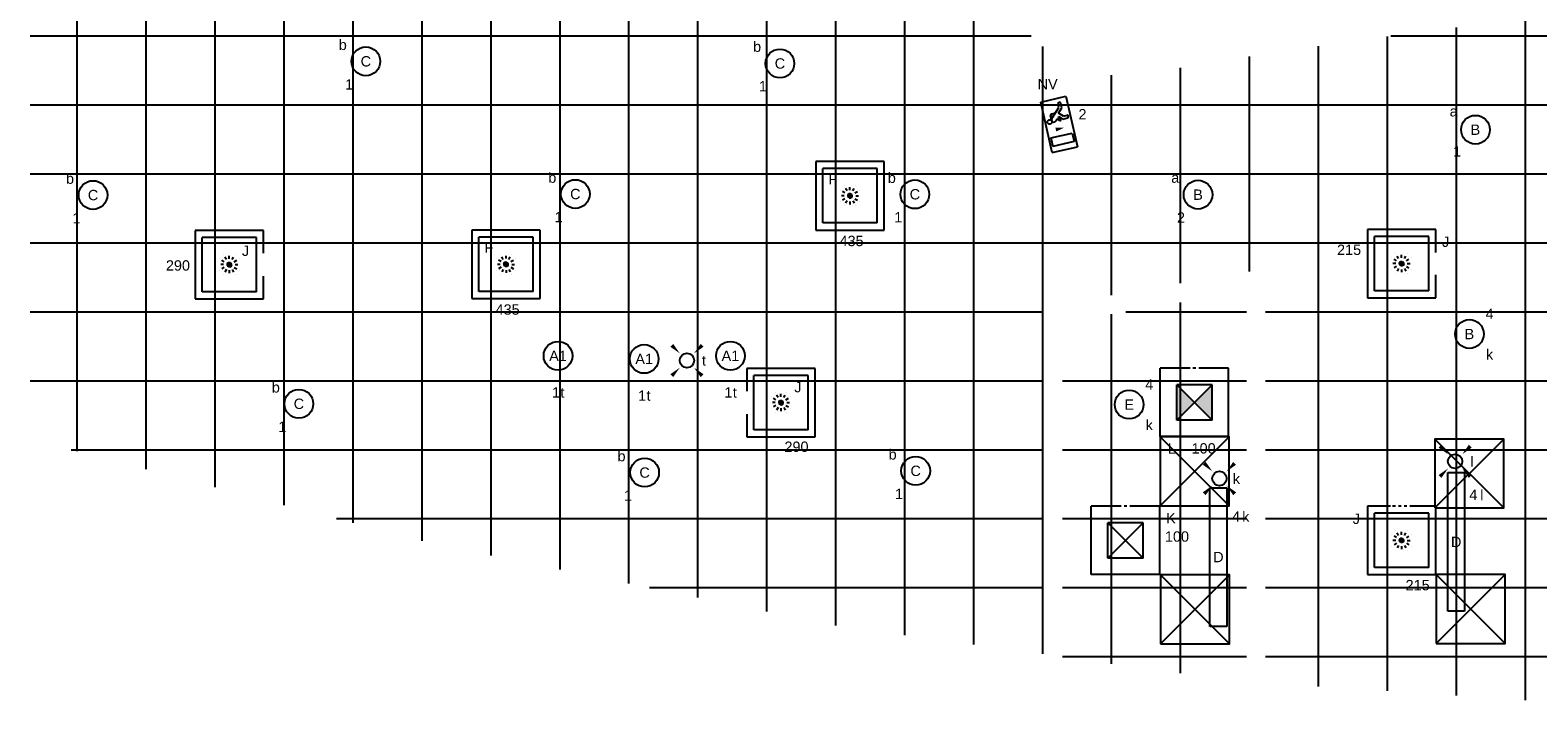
# Model space of a CAD drawing. Extents: x -238422 to 258194, y -34825 to 126331.
# Tile 223 of 239: x 6815 to 19934, y 111980 to 117895. Entities that reach past the tile are written whole.
import ezdxf
from ezdxf.enums import TextEntityAlignment as Align

# ---------------------------------------------------------------- set-up
doc = ezdxf.new("R2010")
doc.units = 0
doc.header["$LTSCALE"] = 50
doc.linetypes.add('CENTER2', pattern=[28.575000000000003, 19.05, -3.175, 3.175, -3.175])
doc.linetypes.add('STREEPJES', pattern=[0.1, 0.05, -0.05])
doc.layers.get('0').update_dxf_attribs({"linetype": 'CONTINUOUS'})
for name, color, linetype in [('45 Plafond 2D arcering', 7, 'CONTINUOUS'), ('EL6311--', 3, 'CONTINUOUS'), ('EL6350--', 3, 'CONTINUOUS'), ('plafond', 112, 'CONTINUOUS'), ('WL570---_RETOUR_RST', 2, 'CONTINUOUS'), ('WL570---_RETOUR_RST_HL', 1, 'CONTINUOUS'), ('WL570---_TOEVOER', 3, 'CONTINUOUS'), ('WL570---_TOEVOER_RST', 2, 'CONTINUOUS'), ('WL570---_TOEVOER_RST_HL', 1, 'CONTINUOUS'), ('WM5448--', 1, 'CONTINUOUS'), ('WM570---_RETOUR_RST_PR', 1, 'CONTINUOUS'), ('WM570---_TOEVOER_RST_PR', 1, 'CONTINUOUS')]:
    doc.layers.add(name, color=color, linetype=linetype)
doc.styles.add('BURO-018', font='ARIAL.TTF', dxfattribs={"height": 90})

# ---------------------------------------------------------------- blocks, each defined once
blk = doc.blocks.new('htsryu7zn')
at = {"layer": '45 Plafond 2D arcering', "linetype": 'Continuous'}
h = blk.add_hatch(dxfattribs=at)
h.set_pattern_fill('RASTER_600_0002', color=8, style=0, pattern_type=2)
h.set_pattern_definition([(0, (33625.08430542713, 69243.66679821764), (0, 600), []), (90, (33625.08430542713, 69243.66679821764), (-600, 0), [])])
h.paths.add_polyline_path([(1589.784305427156, 69402.97527419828), (1589.784305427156, 65023.15312224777), (5090.59105797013, 64113.49226591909), (8679.623906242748, 63385.25253976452), (10407.58430542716, 63153.84873128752), (10407.58430542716, 66173.04681434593), (12338.50636076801, 66505.11495110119), (12338.50636076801, 62900.85031246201), (15883.74447567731, 62666.54895330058), (19516.49439845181, 62666.54895330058), (23063.58430542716, 62875.97645795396), (23063.58430542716, 67144.484631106), (26821.58430542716, 66892.25662070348), (26821.58430542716, 63445.11294807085), (33905.08430542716, 64534.14427380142), (33905.08430542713, 71159.59943887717), (30250.23141142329, 71887.50089476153), (30250.23141142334, 76531.01837378), (28797.97315610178, 76307.09496925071), (26790.0481258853, 75999.46039127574), (23228.58430542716, 75456.593134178), (23228.58430542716, 72595.20600644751), (21263.58430542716, 72635.12133474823), (21263.58430542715, 75325.77950658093), (19517.67460004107, 75218.58185682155), (15882.4014989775, 75226.99456087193), (14152.19942423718, 75341.25869356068), (14152.19942423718, 72279.25778238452), (8722.025329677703, 71260.69709745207), (8722.025329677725, 70804.63705421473, -1.84809440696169), (8406.617257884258, 70541.03078522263), (6524.844124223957, 70871.09492155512), (6467.911296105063, 71369.43989556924), (4730.965031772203, 71369.43989556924), (4759.042939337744, 71114.25627454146), (4520.304189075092, 71084.68717374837), (4452.06585292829, 71911.02590672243), (2966.35896073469, 71909.53881543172), (2966.35896073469, 69542.97527419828), (4844.391017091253, 69542.97527419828), (4744.97411247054, 69901.20686927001), (4977.282105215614, 69960.83508502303), (5137.311223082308, 69402.97527419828)], flags=0)
h.paths.add_polyline_path([(11309.43010723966, 68204.25745848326, -0.9982750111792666), (10900.77353110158, 70394.56248687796, -0.02693035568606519), (17030.54679136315, 71087.72118840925, -0.005800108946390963), (18356.37326709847, 71166.75901510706, -0.04752931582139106), (27931.4002837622, 70902.64555134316), (28143.00490102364, 70876.80858653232, -0.9944661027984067), (27874.77822847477, 68644.08530145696, 0.01039076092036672), (25448.24814760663, 68880.44764496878, 0.005770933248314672), (24200.56646095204, 68961.61529427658, 0.05625756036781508)], flags=0)
h = blk.add_hatch(dxfattribs=at)
h.set_pattern_fill('RASTER_600_0002', color=8, style=0, pattern_type=2)
h.set_pattern_definition([(0, (11425.05292653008, 64443.84749993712), (0, 600), []), (90, (11425.05292653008, 64443.84749993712), (-600, 0), [])])
h.paths.add_polyline_path([(12172.58430542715, 66310.51028782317), (10572.58430542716, 66035.30644096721), (10572.58430542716, 63125.58422123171), (12172.58430542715, 62909.14560356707)], flags=0)
blk = doc.blocks.new('1115B3A')
at = {"color": 0, "linetype": 'Continuous'}
blk.add_circle((0, 0), 2.5, dxfattribs=at)
at = {"color": 0, "linetype": 'Continuous', "style": 'BURO-018'}
for tag, p in [('E_GKAST', (0, 8)), ('E_GROEP', (0, 5)), ('E_SGROEP', (4.5, 5)), ('E_ARMCODE', (0, 0)), ('E_SLET', (4.5, -1))]:
    blk.add_attdef(tag, text='', height=1.8, dxfattribs=at).set_placement(p, align=Align.MIDDLE)
blk = doc.blocks.new('E00411')
at = {"color": 0, "linetype": 'Continuous'}
blk.add_circle((0, 0), 1.25, dxfattribs=at)
for points in [[(-2.891705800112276, 2.395768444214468), (-2.395768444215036, 2.891705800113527), (-1.237436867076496, 1.237436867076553)], [(2.395768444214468, 2.891705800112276), (2.891705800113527, 2.395768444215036), (1.237436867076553, 1.237436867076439)], [(-2.395768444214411, -2.891705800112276), (-2.89170580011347, -2.395768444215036), (-1.237436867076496, -1.237436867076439)], [(2.89170580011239, -2.395768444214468), (2.395768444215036, -2.891705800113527), (1.237436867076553, -1.237436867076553)]]:
    blk.add_solid(points, dxfattribs=at)
at = {"color": 0, "linetype": 'Continuous', "style": 'BURO-018'}
for tag, height, p in [('E_SLET1', 1.8, (-2.842e-13, 4.641705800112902)), ('E_GROEP', 1.799999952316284, (0, 0)), ('E_GKAST', 1.799999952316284, (0, 0))]:
    blk.add_attdef(tag, text='', height=height, dxfattribs=at).set_placement(p, align=Align.MIDDLE)
at = {"color": 0, "linetype": 'Continuous', "style": 'BURO-018', "flags": 1}
for tag in ['E_MATCODE', 'E_SGROEP']:
    blk.add_attdef(tag, text='', height=1.799999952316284, dxfattribs=at).set_placement((0, 0), align=Align.MIDDLE)
blk = doc.blocks.new('E001611207146')
at = {"color": 0}
for p, q in [((-12.07, -1.46), (-12.07, 1.46)), ((-12.07, 1.46), (12.07, 1.46)), ((12.07, 1.46), (12.07, -1.46)), ((12.07, -1.46), (-12.07, -1.46))]:
    blk.add_line(p, q, dxfattribs=at)
at = {"color": 0, "linetype": 'Continuous', "style": 'BURO-018'}
for tag, p in [('E_GKAST', (0, 8)), ('E_GROEP', (0, 5)), ('E_SGROEP', (4.5, 5)), ('E_ARMCODE', (0, 0)), ('E_SLET', (4.5, -3))]:
    blk.add_attdef(tag, text='', height=1.8, dxfattribs=at).set_placement(p, align=Align.MIDDLE)
blk = doc.blocks.new('1115C2J')
at = {"color": 0, "linetype": 'Continuous'}
for p, q in [((-4.5, 5.5), (4.5, 5.5)), ((-4.5, 1), (-4.5, 5.5)), ((4.5, 1), (4.5, 5.5)), ((-2.681177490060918, 4.349999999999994), (-3.52000000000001, 4.349999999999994)), ((-2.879999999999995, 3.870000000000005), (-3.52000000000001, 3.870000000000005)), ((-1.270913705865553, 2.260913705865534), (-2.879999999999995, 3.870000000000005)), ((-1.939999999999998, 3.608822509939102), (-2.681177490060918, 4.349999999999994)), ((-1.939999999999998, 2.930000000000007), (-2.04000000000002, 2.830000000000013)), ((-2.04000000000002, 2.830000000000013), (-2.04000000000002, 2.343756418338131)), ((-1.239999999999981, 4.30882250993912), (-1.939999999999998, 3.608822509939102)), ((-1.713725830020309, 2.703725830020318), (-1.719999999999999, 2.697451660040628)), ((-1.719999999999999, 2.697451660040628), (-1.719999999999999, 2.463756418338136)), ((-1.374314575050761, 3.495685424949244), (-0.7599999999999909, 4.110000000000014)), ((-1.232893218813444, 3.354264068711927), (-1.374314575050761, 3.495685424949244)), ((-1.239999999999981, 4.30882250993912), (-1.240000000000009, 4.909999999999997)), ((-0.8723044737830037, 3.714852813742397), (-1.232893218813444, 3.354264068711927)), ((-0.6460303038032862, 3.488578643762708), (-1.006619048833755, 3.127989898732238)), ((-0.7052282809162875, 2.82659913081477), (-1.006619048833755, 3.127989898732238)), ((-0.7599999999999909, 4.110000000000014), (-0.7599999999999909, 4.909999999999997)), ((2, 5.150000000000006), (3.5, 5.150000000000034)), ((2, 1.349999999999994), (2, 5.150000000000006)), ((3.5, 5.150000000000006), (3.5, 1.349999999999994)), ((4.5, 1), (-4.5, 1)), ((-0.9880709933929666, 2.143756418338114), (-1.840000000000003, 2.143756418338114)), ((-1.473756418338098, 2.463756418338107), (-1.719999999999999, 2.463756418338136)), ((2, 1.349999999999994), (3.5, 1.349999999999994))]:
    blk.add_line(p, q, dxfattribs=at)
blk.add_lwpolyline([(0.75, 4, 0, 0.7, 0), (0.75, 2.499999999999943, 0.7, 0.7, 0)], format="xyseb", dxfattribs=at)
blk.add_circle((-0.7599999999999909, 1.75), 0.4, dxfattribs=at)
for centre, radius, start, end in [((-3.52000000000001, 4.110000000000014), 0.2399999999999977, 90, 270), ((-0.9880709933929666, 2.543756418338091), 0.3999999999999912, 225.0000000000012, 45), ((-1, 4.909999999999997), 0.2399999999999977, 0, 180), ((-0.7591673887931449, 3.601715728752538), 0.1599999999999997, 315.0000000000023, 134.9999999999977), ((-1.840000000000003, 2.343756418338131), 0.2, 180, 270)]:
    blk.add_arc(centre, radius, start, end, dxfattribs=at)
at = {"color": 0, "linetype": 'Continuous', "style": 'BURO-018'}
for tag, p in [('E_GKAST', (0, 15.16666666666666)), ('E_GROEP', (0, 12.16666666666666)), ('E_SGROEP', (4.5, 12.16666666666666)), ('E_ARMCODE', (0, 8))]:
    blk.add_attdef(tag, text='', height=1.8, dxfattribs=at).set_placement(p, align=Align.MIDDLE)
blk = doc.blocks.new('*U348')
at = {"color": 0, "ltscale": 10}
for p, q in [((297.5, 297.5, -2757.5), (-297.5, 297.5, -2757.5)), ((-297.5, 297.5, -2757.5), (-297.5, -297.5, -2757.5)), ((297.5, 100.0216369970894, -2757.5), (297.5, 297.5, -2757.5)), ((236.5, 236.5, -2757.5), (-236.5, 236.5, -2757.5)), ((-236.5, -236.5, -2757.5), (-236.5, 236.5, -2757.5)), ((236.5, -236.5, -2757.5), (236.5, 236.5, -2757.5)), ((297.5, -297.5, -2757.5), (297.5, -99.978512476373, -2757.5)), ((236.5, -236.5, -2757.5), (-236.5, -236.5, -2757.5)), ((-297.5, -297.5, -2757.5), (297.5, -297.5, -2757.5))]:
    blk.add_line(p, q, dxfattribs=at)
at = {"color": 8, "linetype": 'STREEPJES', "ltscale": 10}
for q in [(-100, 0, -2757.5), (-86.60254037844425, 50, -2757.5), (-86.60254037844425, -50, -2757.5), (-50, 86.60254037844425, -2757.5), (-50, -86.60254037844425, -2757.5), (0, 100, -2757.5), (50, 86.60254037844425, -2757.5), (86.60254037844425, 50, -2757.5), (0, -100, -2757.5), (50, -86.60254037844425, -2757.5), (86.60254037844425, -50, -2757.5), (100, 0, -2757.5)]:
    blk.add_line((0, 0, -2757.5), q, dxfattribs=at)
at = {"layer": 'WL570---_TOEVOER_RST_HL', "linetype": 'CENTER2'}
blk.add_circle((0, 0, -2757.5), 0.075, dxfattribs=at)
at = {"layer": 'WL570---_TOEVOER_RST', "color": 1, "style": 'BURO-018'}
for tag in ['MC', 'Q']:
    blk.add_attdef(tag, text='', height=90, dxfattribs=at).set_placement((0, 0), align=Align.MIDDLE)
at = {"layer": 'WM570---_TOEVOER_RST_PR', "color": 1, "style": 'BURO-018'}
blk.add_attdef('POSNR', text='', height=90, dxfattribs=at).set_placement((0, 0), align=Align.MIDDLE)
blk = doc.blocks.new('*U350')
at = {"color": 0, "ltscale": 10}
for p, q in [((297.5, 297.5, -2757.5), (-297.5, 297.5, -2757.5)), ((-297.5, 297.5, -2757.5), (-297.5, 100, -2757.5)), ((297.5, -297.5, -2757.5), (297.5, 297.5, -2757.5)), ((236.5, 236.5, -2757.5), (-236.5, 236.5, -2757.5)), ((-236.5, -236.5, -2757.5), (-236.5, 236.5, -2757.5)), ((236.5, -236.5, -2757.5), (236.5, 236.5, -2757.5)), ((-297.5, -100, -2757.5), (-297.5, -297.5, -2757.5)), ((236.5, -236.5, -2757.5), (-236.5, -236.5, -2757.5)), ((-297.5, -297.5, -2757.5), (297.5, -297.5, -2757.5))]:
    blk.add_line(p, q, dxfattribs=at)
at = {"color": 8, "linetype": 'STREEPJES', "ltscale": 10}
for q in [(-100, 0, -2757.5), (-86.60254037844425, 50, -2757.5), (-86.60254037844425, -50, -2757.5), (-50, 86.60254037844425, -2757.5), (-50, -86.60254037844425, -2757.5), (0, 100, -2757.5), (50, 86.60254037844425, -2757.5), (86.60254037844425, 50, -2757.5), (0, -100, -2757.5), (50, -86.60254037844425, -2757.5), (86.60254037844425, -50, -2757.5), (100, 0, -2757.5)]:
    blk.add_line((0, 0, -2757.5), q, dxfattribs=at)
at = {"layer": 'WL570---_TOEVOER_RST_HL', "linetype": 'CENTER2'}
blk.add_circle((0, 0, -2757.5), 0.075, dxfattribs=at)
at = {"layer": 'WL570---_TOEVOER_RST', "color": 1, "style": 'BURO-018'}
for tag in ['MC', 'Q']:
    blk.add_attdef(tag, text='', height=90, dxfattribs=at).set_placement((0, 0), align=Align.MIDDLE)
at = {"layer": 'WM570---_TOEVOER_RST_PR', "color": 1, "style": 'BURO-018'}
blk.add_attdef('POSNR', text='', height=90, dxfattribs=at).set_placement((0, 0), align=Align.MIDDLE)
blk = doc.blocks.new('*U351')
at = {"color": 0, "ltscale": 10}
for p, q in [((297.5, 297.5, -2757.5), (-297.5, 297.5, -2757.5)), ((-297.5, 297.5, -2757.5), (-297.5, -297.5, -2757.5)), ((297.5, -297.5, -2757.5), (297.5, 297.5, -2757.5)), ((236.5, 236.5, -2757.5), (-236.5, 236.5, -2757.5)), ((-236.5, -236.5, -2757.5), (-236.5, 236.5, -2757.5)), ((236.5, -236.5, -2757.5), (236.5, 236.5, -2757.5)), ((236.5, -236.5, -2757.5), (-236.5, -236.5, -2757.5)), ((-297.5, -297.5, -2757.5), (297.5, -297.5, -2757.5))]:
    blk.add_line(p, q, dxfattribs=at)
at = {"color": 8, "linetype": 'STREEPJES', "ltscale": 10}
for q in [(-100, 0, -2757.5), (-86.60254037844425, 50, -2757.5), (-86.60254037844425, -50, -2757.5), (-50, 86.60254037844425, -2757.5), (-50, -86.60254037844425, -2757.5), (0, 100, -2757.5), (50, 86.60254037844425, -2757.5), (86.60254037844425, 50, -2757.5), (0, -100, -2757.5), (50, -86.60254037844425, -2757.5), (86.60254037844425, -50, -2757.5), (100, 0, -2757.5)]:
    blk.add_line((0, 0, -2757.5), q, dxfattribs=at)
at = {"layer": 'WL570---_RETOUR_RST_HL', "linetype": 'CENTER2'}
blk.add_circle((0, 0, -2757.5), 0.075, dxfattribs=at)
at = {"layer": 'WL570---_RETOUR_RST', "color": 1, "style": 'BURO-018'}
for tag in ['MC', 'Q']:
    blk.add_attdef(tag, text='', height=90, dxfattribs=at).set_placement((0, 0), align=Align.MIDDLE)
at = {"layer": 'WM570---_RETOUR_RST_PR', "color": 1, "style": 'BURO-018'}
blk.add_attdef('POSNR', text='', height=90, dxfattribs=at).set_placement((0, 0), align=Align.MIDDLE)
blk = doc.blocks.new('*U352')
at = {"color": 0, "ltscale": 10}
for p, q in [((297.5, 297.5, -2757.5), (-297.5, 297.5, -2757.5)), ((-297.5, 297.5, -2757.5), (-297.5, -297.5, -2757.5)), ((297.5, -297.5, -2757.5), (297.5, 297.5, -2757.5)), ((236.5, 236.5, -2757.5), (-236.5, 236.5, -2757.5)), ((-236.5, -236.5, -2757.5), (-236.5, 236.5, -2757.5)), ((236.5, -236.5, -2757.5), (236.5, 236.5, -2757.5)), ((236.5, -236.5, -2757.5), (-236.5, -236.5, -2757.5)), ((-297.5, -297.5, -2757.5), (297.5, -297.5, -2757.5))]:
    blk.add_line(p, q, dxfattribs=at)
at = {"color": 8, "linetype": 'STREEPJES', "ltscale": 10}
for q in [(-100, 0, -2757.5), (-86.60254037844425, 50, -2757.5), (-86.60254037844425, -50, -2757.5), (-50, 86.60254037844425, -2757.5), (-50, -86.60254037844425, -2757.5), (0, 100, -2757.5), (50, 86.60254037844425, -2757.5), (86.60254037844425, 50, -2757.5), (0, -100, -2757.5), (50, -86.60254037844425, -2757.5), (86.60254037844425, -50, -2757.5), (100, 0, -2757.5)]:
    blk.add_line((0, 0, -2757.5), q, dxfattribs=at)
at = {"layer": 'WL570---_RETOUR_RST_HL', "linetype": 'CENTER2'}
blk.add_circle((0, 0, -2757.5), 0.075, dxfattribs=at)
at = {"layer": 'WL570---_RETOUR_RST', "color": 1, "style": 'BURO-018'}
for tag in ['MC', 'Q']:
    blk.add_attdef(tag, text='', height=90, dxfattribs=at).set_placement((0, 0), align=Align.MIDDLE)
at = {"layer": 'WM570---_RETOUR_RST_PR', "color": 1, "style": 'BURO-018'}
blk.add_attdef('POSNR', text='', height=90, dxfattribs=at).set_placement((0, 0), align=Align.MIDDLE)
blk = doc.blocks.new('*U353')
at = {"color": 0, "ltscale": 10}
for p, q in [((-97.30046948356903, 297.5, -2757.5), (-297.5, 297.5, -2757.5)), ((-297.5, 297.5, -2757.5), (-297.5, -297.5, -2757.5)), ((297.5, 297.5, -2757.5), (97.30046948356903, 297.5, -2757.5)), ((297.5, -297.5, -2757.5), (297.5, 297.5, -2757.5)), ((236.5, 236.5, -2757.5), (-236.5, 236.5, -2757.5)), ((-236.5, -236.5, -2757.5), (-236.5, 236.5, -2757.5)), ((236.5, -236.5, -2757.5), (236.5, 236.5, -2757.5)), ((236.5, -236.5, -2757.5), (-236.5, -236.5, -2757.5)), ((-297.5, -297.5, -2757.5), (297.5, -297.5, -2757.5))]:
    blk.add_line(p, q, dxfattribs=at)
at = {"color": 8, "linetype": 'STREEPJES', "ltscale": 10}
for p, q in [((97.30046948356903, 297.5, -2757.5), (-97.30046948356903, 297.5, -2757.5)), ((0, 0, -2757.5), (-100, 0, -2757.5)), ((0, 0, -2757.5), (-86.60254037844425, 50, -2757.5)), ((0, 0, -2757.5), (-86.60254037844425, -50, -2757.5)), ((0, 0, -2757.5), (-50, 86.60254037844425, -2757.5)), ((0, 0, -2757.5), (-50, -86.60254037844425, -2757.5)), ((0, 0, -2757.5), (0, 100, -2757.5)), ((0, 0, -2757.5), (50, 86.60254037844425, -2757.5)), ((0, 0, -2757.5), (86.60254037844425, 50, -2757.5)), ((0, 0, -2757.5), (0, -100, -2757.5)), ((0, 0, -2757.5), (50, -86.60254037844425, -2757.5)), ((0, 0, -2757.5), (86.60254037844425, -50, -2757.5)), ((0, 0, -2757.5), (100, 0, -2757.5))]:
    blk.add_line(p, q, dxfattribs=at)
at = {"layer": 'WL570---_TOEVOER_RST_HL', "linetype": 'CENTER2'}
blk.add_circle((0, 0, -2757.5), 0.075, dxfattribs=at)
at = {"layer": 'WL570---_TOEVOER_RST', "color": 1, "style": 'BURO-018'}
for tag in ['MC', 'Q']:
    blk.add_attdef(tag, text='', height=90, dxfattribs=at).set_placement((0, 0), align=Align.MIDDLE)
at = {"layer": 'WM570---_TOEVOER_RST_PR', "color": 1, "style": 'BURO-018'}
blk.add_attdef('POSNR', text='', height=90, dxfattribs=at).set_placement((0, 0), align=Align.MIDDLE)
blk = doc.blocks.new('*U360')
at = {"color": 0, "ltscale": 10}
for p, q in [((297.5, 297.5, -2757.5), (-297.5, 297.5, -2757.5)), ((-297.5, 297.5, -2757.5), (-297.5, -297.5, -2757.5)), ((297.5, 97.30046948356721, -2757.5), (297.5, 297.5, -2757.5)), ((236.5, 236.5, -2757.5), (-236.5, 236.5, -2757.5)), ((-236.5, -236.5, -2757.5), (-236.5, 236.5, -2757.5)), ((236.5, -236.5, -2757.5), (236.5, 236.5, -2757.5)), ((297.5, -297.5, -2757.5), (297.5, -97.30046948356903, -2757.5)), ((236.5, -236.5, -2757.5), (-236.5, -236.5, -2757.5)), ((-297.5, -297.5, -2757.5), (297.5, -297.5, -2757.5))]:
    blk.add_line(p, q, dxfattribs=at)
at = {"color": 8, "linetype": 'STREEPJES', "ltscale": 10}
for q in [(-100, 0, -2757.5), (-86.60254037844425, 50, -2757.5), (-86.60254037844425, -50, -2757.5), (-50, 86.60254037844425, -2757.5), (-50, -86.60254037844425, -2757.5), (0, 100, -2757.5), (50, 86.60254037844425, -2757.5), (86.60254037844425, 50, -2757.5), (0, -100, -2757.5), (50, -86.60254037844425, -2757.5), (86.60254037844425, -50, -2757.5), (100, 0, -2757.5)]:
    blk.add_line((0, 0, -2757.5), q, dxfattribs=at)
at = {"layer": 'WL570---_TOEVOER_RST_HL', "linetype": 'CENTER2'}
blk.add_circle((0, 0, -2757.5), 0.075, dxfattribs=at)
at = {"layer": 'WL570---_TOEVOER_RST', "color": 1, "style": 'BURO-018'}
for tag in ['MC', 'Q']:
    blk.add_attdef(tag, text='', height=90, dxfattribs=at).set_placement((0, 0), align=Align.MIDDLE)
at = {"layer": 'WM570---_TOEVOER_RST_PR', "color": 1, "style": 'BURO-018'}
blk.add_attdef('POSNR', text='', height=90, dxfattribs=at).set_placement((0, 0), align=Align.MIDDLE)
blk = doc.blocks.new('*U347')
at = {"color": 0, "ltscale": 10}
for p, q in [((-62.50071740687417, 297.5, -2737.5), (-297.5, 297.5, -2737.5)), ((-297.5, -297.5, -2737.5), (-297.5, 297.5, -2737.5)), ((297.5, 297.5, -2737.5), (62.5, 297.5, -2737.5)), ((297.5, -297.5, -2737.5), (297.5, 297.5, -2737.5)), ((153.5, 153.5, -2737.5), (-153.5, 153.5, -2737.5)), ((-153.5, -153.5, -2737.5), (-153.5, 153.5, -2737.5)), ((153.5, -153.5, -2737.5), (-153.5, 153.5, -2737.5)), ((-153.5, -153.5, -2737.5), (153.5, 153.5, -2737.5)), ((153.5, -153.5, -2737.5), (153.5, 153.5, -2737.5)), ((153.5, -153.5, -2737.5), (-153.5, -153.5, -2737.5)), ((297.5, -297.5, -2737.5), (-297.5, -297.5, -2737.5))]:
    blk.add_line(p, q, dxfattribs=at)
at = {"color": 8, "linetype": 'STREEPJES', "ltscale": 10}
blk.add_line((62.5, 297.5, -2737.5), (-62.50071740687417, 297.5, -2737.5), dxfattribs=at)
at = {"layer": 'WL570---_TOEVOER_RST_HL', "linetype": 'CENTER2'}
blk.add_circle((0, 0, -2737.5), 0.075, dxfattribs=at)
at = {"layer": 'WL570---_TOEVOER_RST', "color": 1, "style": 'BURO-018'}
for tag in ['MC', 'Q']:
    blk.add_attdef(tag, text='', height=90, dxfattribs=at).set_placement((0, 0), align=Align.MIDDLE)
at = {"layer": 'WM570---_TOEVOER_RST_PR', "color": 1, "style": 'BURO-018'}
blk.add_attdef('POSNR', text='', height=90, dxfattribs=at).set_placement((0, 0), align=Align.MIDDLE)
blk = doc.blocks.new('*U450')
at = {"color": 0, "ltscale": 10}
for p, q in [((-62.5, 297.5, -2735), (-297.5, 297.5, -2735)), ((-297.5, -297.5, -2735), (-297.5, 297.5, -2735)), ((297.5, 297.5, -2735), (62.5, 297.5, -2735)), ((297.5, -297.5, -2735), (297.5, 297.5, -2735)), ((153.5, 153.5, -2735), (-153.5, 153.5, -2735)), ((-153.5, -153.5, -2735), (-153.5, 153.5, -2735)), ((153.5, -153.5, -2735), (-153.5, 153.5, -2735)), ((-153.5, -153.5, -2735), (153.5, 153.5, -2735)), ((153.5, -153.5, -2735), (153.5, 153.5, -2735)), ((153.5, -153.5, -2735), (-153.5, -153.5, -2735)), ((297.5, -297.5, -2735), (-297.5, -297.5, -2735))]:
    blk.add_line(p, q, dxfattribs=at)
at = {"color": 8, "linetype": 'STREEPJES', "ltscale": 10}
blk.add_line((62.5, 297.5, -2735), (-62.5, 297.5, -2735), dxfattribs=at)
at = {"layer": 'WL570---_RETOUR_RST_HL', "linetype": 'CENTER2'}
blk.add_circle((0, 0, -2735), 0.075, dxfattribs=at)
at = {"layer": 'WL570---_RETOUR_RST', "color": 1, "style": 'BURO-018'}
for tag in ['MC', 'Q']:
    blk.add_attdef(tag, text='', height=90, dxfattribs=at).set_placement((0, 0), align=Align.MIDDLE)
at = {"layer": 'WM570---_RETOUR_RST_PR', "color": 1, "style": 'BURO-018'}
blk.add_attdef('POSNR', text='', height=90, dxfattribs=at).set_placement((0, 0), align=Align.MIDDLE)
blk = doc.blocks.new('gffd')
at = {"layer": 'EL6311--'}
for p, q in [((-138056.659057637, 23665.57319086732), (-138656.659057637, 24265.57319086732)), ((-138656.659057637, 23665.57319086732), (-138056.659057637, 24265.57319086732))]:
    blk.add_line(p, q, dxfattribs=at)
blk.add_lwpolyline([(-138656.659057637, 23665.57319086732), (-138056.659057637, 23665.57319086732), (-138056.659057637, 24265.57319086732), (-138656.659057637, 24265.57319086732)], close=True, dxfattribs=at)

msp = doc.modelspace()

# ---------------------------------------------------------------- linework, layer by layer
at = {"layer": 'WL570---_TOEVOER'}
for points in [[(16792.12280339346, 114808.9691342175), (16945.62280339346, 114655.4691342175), (16792.12280339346, 114501.9691342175)], [(17099.12280339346, 114808.9691342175), (16945.62280339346, 114655.4691342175), (17099.12280339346, 114501.9691342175)]]:
    msp.add_solid(points, dxfattribs=at)

# ---------------------------------------------------------------- block references
at = {"layer": 'EL6311--'}
ref = msp.add_blockref('1115B3A', (9736.033268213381, 117623.6257615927), dxfattribs=dict(at, xscale=49.99999999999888, yscale=50, zscale=50, rotation=189.1701748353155))
ref.add_attrib('E_ARMCODE', 'C', dxfattribs={"layer": '0', "color": 1, "linetype": 'Continuous', "height": 90, "style": 'BURO-018'}).set_placement((9736.033268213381, 117623.6257615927), align=Align.MIDDLE)
ref.add_attrib('E_SLET', 'b', dxfattribs={"layer": '0', "color": 1, "linetype": 'Continuous', "height": 90, "style": 'BURO-018'}).set_placement((9535.380600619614, 117768.499868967), align=Align.MIDDLE)
ref.add_attrib('E_GROEP', '1', dxfattribs={"layer": '0', "color": 1, "linetype": 'Continuous', "height": 90, "style": 'BURO-018'}).set_placement((9591.159160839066, 117422.9730939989), align=Align.MIDDLE)
ref = msp.add_blockref('1115B3A', (13339.0179254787, 117605.0152886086), dxfattribs=dict(at, xscale=50.00000000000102, yscale=50, zscale=50, rotation=188.2564371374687))
ref.add_attrib('E_ARMCODE', 'C', dxfattribs={"layer": '0', "color": 1, "linetype": 'Continuous', "height": 90, "style": 'BURO-018'}).set_placement((13339.0179254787, 117605.0152886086), align=Align.MIDDLE)
ref.add_attrib('E_SLET', 'b', dxfattribs={"layer": '0', "color": 1, "linetype": 'Continuous', "height": 90, "style": 'BURO-018'}).set_placement((13140.7010887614, 117753.0707926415), align=Align.MIDDLE)
ref.add_attrib('E_GROEP', '1', dxfattribs={"layer": '0', "color": 1, "linetype": 'Continuous', "height": 90, "style": 'BURO-018'}).set_placement((13190.96242144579, 117406.6984518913), align=Align.MIDDLE)
ref = msp.add_blockref('1115B3A', (19391.16209081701, 117028.5398206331), dxfattribs=dict(at, xscale=49.99999999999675, yscale=50, zscale=50, rotation=184.8064754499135))
ref.add_attrib('E_ARMCODE', 'B', dxfattribs={"layer": '0', "color": 1, "linetype": 'Continuous', "height": 90, "style": 'BURO-018'}).set_placement((19391.16209081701, 117028.5398206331), align=Align.MIDDLE)
ref.add_attrib('E_SLET', 'a', dxfattribs={"layer": '0', "color": 1, "linetype": 'Continuous', "height": 90, "style": 'BURO-018'}).set_placement((19202.11416529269, 117188.2610836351), align=Align.MIDDLE)
ref.add_attrib('E_GROEP', '1', dxfattribs={"layer": '0', "color": 1, "linetype": 'Continuous', "height": 90, "style": 'BURO-018'}).set_placement((19231.44082781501, 116839.4918951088), align=Align.MIDDLE)
ref = msp.add_blockref('1115B3A', (7362.517754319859, 116459.7647609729), dxfattribs=dict(at, xscale=49.99999999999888, yscale=50, zscale=50, rotation=189.1701748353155))
ref.add_attrib('E_ARMCODE', 'C', dxfattribs={"layer": '0', "color": 1, "linetype": 'Continuous', "height": 90, "style": 'BURO-018'}).set_placement((7362.517754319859, 116459.7647609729), align=Align.MIDDLE)
ref.add_attrib('E_SLET', 'b', dxfattribs={"layer": '0', "color": 1, "linetype": 'Continuous', "height": 90, "style": 'BURO-018'}).set_placement((7161.865086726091, 116604.6388683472), align=Align.MIDDLE)
ref.add_attrib('E_GROEP', '1', dxfattribs={"layer": '0', "color": 1, "linetype": 'Continuous', "height": 90, "style": 'BURO-018'}).set_placement((7217.643646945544, 116259.1120933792), align=Align.MIDDLE)
ref = msp.add_blockref('1115B3A', (11558.83156701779, 116468.7924441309), dxfattribs=dict(at, xscale=49.99999999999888, yscale=50, zscale=50, rotation=189.1701748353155))
ref.add_attrib('E_ARMCODE', 'C', dxfattribs={"layer": '0', "color": 1, "linetype": 'Continuous', "height": 90, "style": 'BURO-018'}).set_placement((11558.83156701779, 116468.7924441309), align=Align.MIDDLE)
ref.add_attrib('E_SLET', 'b', dxfattribs={"layer": '0', "color": 1, "linetype": 'Continuous', "height": 90, "style": 'BURO-018'}).set_placement((11358.17889942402, 116613.6665515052), align=Align.MIDDLE)
ref.add_attrib('E_GROEP', '1', dxfattribs={"layer": '0', "color": 1, "linetype": 'Continuous', "height": 90, "style": 'BURO-018'}).set_placement((11413.95745964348, 116268.1397765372), align=Align.MIDDLE)
ref = msp.add_blockref('1115B3A', (11558.83156701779, 116468.7924441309), dxfattribs=dict(at, xscale=49.99999999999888, yscale=50, zscale=50, rotation=189.1701748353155))
ref.add_attrib('E_ARMCODE', 'C', dxfattribs={"layer": '0', "color": 1, "linetype": 'Continuous', "height": 90, "style": 'BURO-018'}).set_placement((11558.83156701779, 116468.7924441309), align=Align.MIDDLE)
ref.add_attrib('E_SLET', 'b', dxfattribs={"layer": '0', "color": 1, "linetype": 'Continuous', "height": 90, "style": 'BURO-018'}).set_placement((11358.17889942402, 116613.6665515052), align=Align.MIDDLE)
ref.add_attrib('E_GROEP', '1', dxfattribs={"layer": '0', "color": 1, "linetype": 'Continuous', "height": 90, "style": 'BURO-018'}).set_placement((11413.95745964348, 116268.1397765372), align=Align.MIDDLE)
ref = msp.add_blockref('1115B3A', (14513.55789719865, 116466.8137818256), dxfattribs=dict(at, xscale=49.99999999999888, yscale=50, zscale=50, rotation=189.1701748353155))
ref.add_attrib('E_ARMCODE', 'C', dxfattribs={"layer": '0', "color": 1, "linetype": 'Continuous', "height": 90, "style": 'BURO-018'}).set_placement((14513.55789719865, 116466.8137818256), align=Align.MIDDLE)
ref.add_attrib('E_SLET', 'b', dxfattribs={"layer": '0', "color": 1, "linetype": 'Continuous', "height": 90, "style": 'BURO-018'}).set_placement((14312.90522960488, 116611.6878891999), align=Align.MIDDLE)
ref.add_attrib('E_GROEP', '1', dxfattribs={"layer": '0', "color": 1, "linetype": 'Continuous', "height": 90, "style": 'BURO-018'}).set_placement((14368.68378982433, 116266.1611142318), align=Align.MIDDLE)
ref = msp.add_blockref('1115B3A', (16977.22535953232, 116463.2460998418), dxfattribs=dict(at, xscale=50.00000000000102, yscale=50, zscale=50, rotation=188.2564371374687))
ref.add_attrib('E_ARMCODE', 'B', dxfattribs={"layer": '0', "color": 1, "linetype": 'Continuous', "height": 90, "style": 'BURO-018'}).set_placement((16977.22535953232, 116463.2460998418), align=Align.MIDDLE)
ref.add_attrib('E_SLET', 'a', dxfattribs={"layer": '0', "color": 1, "linetype": 'Continuous', "height": 90, "style": 'BURO-018'}).set_placement((16778.90852281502, 116611.3016038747), align=Align.MIDDLE)
ref.add_attrib('E_GROEP', '2', dxfattribs={"layer": '0', "color": 1, "linetype": 'Continuous', "height": 90, "style": 'BURO-018'}).set_placement((16829.16985549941, 116264.9292631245), align=Align.MIDDLE)
ref = msp.add_blockref('1115B3A', (19338.71932755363, 115250.6719570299), dxfattribs=dict(at, xscale=50, yscale=50, zscale=50))
ref.add_attrib('E_ARMCODE', 'B', dxfattribs={"layer": '0', "color": 1, "linetype": 'Continuous', "height": 90, "style": 'BURO-018'}).set_placement((19338.71932755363, 115250.6719570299), align=Align.MIDDLE)
ref.add_attrib('E_SLET', 'k', dxfattribs={"layer": '0', "color": 1, "linetype": 'Continuous', "height": 90, "style": 'BURO-018'}).set_placement((19513.71932755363, 115075.6719570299), align=Align.MIDDLE)
ref.add_attrib('E_GROEP', '4', dxfattribs={"layer": '0', "color": 1, "linetype": 'Continuous', "height": 90, "style": 'BURO-018'}).set_placement((19513.71932755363, 115425.6719570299), align=Align.MIDDLE)
ref = msp.add_blockref('1115B3A', (11408.35969191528, 115061.0164891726), dxfattribs=dict(at, xscale=49.99999999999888, yscale=50, zscale=50, rotation=189.1701748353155))
ref.add_attrib('E_ARMCODE', 'A1', dxfattribs={"layer": '0', "color": 1, "linetype": 'Continuous', "height": 90, "style": 'BURO-018'}).set_placement((11408.35969191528, 115061.0164891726), align=Align.MIDDLE)
ref.add_attrib('E_SLET', 't', dxfattribs={"layer": '0', "color": 1, "linetype": 'Continuous', "height": 90, "style": 'BURO-018'}).set_placement((11446.26517276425, 114741.7449413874), align=Align.MIDDLE)
ref.add_attrib('E_GROEP', '1', dxfattribs={"layer": '0', "color": 1, "linetype": 'Continuous', "height": 90, "style": 'BURO-018'}).set_placement((11390.49508656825, 114742.3103539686), align=Align.MIDDLE)
ref = msp.add_blockref('1115B3A', (12908.35969191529, 115061.0164891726), dxfattribs=dict(at, xscale=49.99999999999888, yscale=50, zscale=50, rotation=189.1701748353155))
ref.add_attrib('E_ARMCODE', 'A1', dxfattribs={"layer": '0', "color": 1, "linetype": 'Continuous', "height": 90, "style": 'BURO-018'}).set_placement((12908.35969191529, 115061.0164891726), align=Align.MIDDLE)
ref.add_attrib('E_SLET', 't', dxfattribs={"layer": '0', "color": 1, "linetype": 'Continuous', "height": 90, "style": 'BURO-018'}).set_placement((12946.26517276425, 114741.7449413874), align=Align.MIDDLE)
ref.add_attrib('E_GROEP', '1', dxfattribs={"layer": '0', "color": 1, "linetype": 'Continuous', "height": 90, "style": 'BURO-018'}).set_placement((12890.49508656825, 114742.3103539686), align=Align.MIDDLE)
ref = msp.add_blockref('1115B3A', (12157.86103285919, 115033.6716555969), dxfattribs=dict(at, xscale=49.99999999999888, yscale=50, zscale=50, rotation=189.1701748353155))
ref.add_attrib('E_ARMCODE', 'A1', dxfattribs={"layer": '0', "color": 1, "linetype": 'Continuous', "height": 90, "style": 'BURO-018'}).set_placement((12157.86103285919, 115033.6716555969), align=Align.MIDDLE)
ref.add_attrib('E_SLET', 't', dxfattribs={"layer": '0', "color": 1, "linetype": 'Continuous', "height": 90, "style": 'BURO-018'}).set_placement((12195.76651370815, 114714.4001078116), align=Align.MIDDLE)
ref.add_attrib('E_GROEP', '1', dxfattribs={"layer": '0', "color": 1, "linetype": 'Continuous', "height": 90, "style": 'BURO-018'}).set_placement((12139.99642751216, 114714.9655203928), align=Align.MIDDLE)
ref = msp.add_blockref('E00411', (12529.90409214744, 115020.2222527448), dxfattribs=dict(at, xscale=50, yscale=50, zscale=50))
ref.add_attrib('E_SLET1', 't', dxfattribs={"layer": '0', "color": 1, "linetype": 'Continuous', "height": 90, "style": 'BURO-018'}).set_placement((12677.76245768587, 115020.2222527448), align=Align.MIDDLE)
ref = msp.add_blockref('1115B3A', (9153.44837464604, 114643.6856536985), dxfattribs=dict(at, xscale=49.99999999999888, yscale=50, zscale=50, rotation=189.1701748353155))
ref.add_attrib('E_ARMCODE', 'C', dxfattribs={"layer": '0', "color": 1, "linetype": 'Continuous', "height": 90, "style": 'BURO-018'}).set_placement((9153.44837464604, 114643.6856536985), align=Align.MIDDLE)
ref.add_attrib('E_SLET', 'b', dxfattribs={"layer": '0', "color": 1, "linetype": 'Continuous', "height": 90, "style": 'BURO-018'}).set_placement((8952.795707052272, 114788.5597610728), align=Align.MIDDLE)
ref.add_attrib('E_GROEP', '1', dxfattribs={"layer": '0', "color": 1, "linetype": 'Continuous', "height": 90, "style": 'BURO-018'}).set_placement((9008.574267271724, 114443.0329861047), align=Align.MIDDLE)
ref = msp.add_blockref('1115B3A', (16377.82140732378, 114636.8287421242), dxfattribs=dict(at, xscale=50, yscale=50, zscale=50))
ref.add_attrib('E_ARMCODE', 'E', dxfattribs={"layer": '0', "color": 1, "linetype": 'Continuous', "height": 90, "style": 'BURO-018'}).set_placement((16377.82140732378, 114636.8287421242), align=Align.MIDDLE)
ref.add_attrib('E_SLET', 'k', dxfattribs={"layer": '0', "color": 1, "linetype": 'Continuous', "height": 90, "style": 'BURO-018'}).set_placement((16552.82140732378, 114461.8287421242), align=Align.MIDDLE)
ref.add_attrib('E_GROEP', '4', dxfattribs={"layer": '0', "color": 1, "linetype": 'Continuous', "height": 90, "style": 'BURO-018'}).set_placement((16552.82140732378, 114811.8287421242), align=Align.MIDDLE)
ref = msp.add_blockref('1115B3A', (14520.24541678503, 114060.2074085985), dxfattribs=dict(at, xscale=49.99999999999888, yscale=50, zscale=50, rotation=189.1701748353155))
ref.add_attrib('E_ARMCODE', 'C', dxfattribs={"layer": '0', "color": 1, "linetype": 'Continuous', "height": 90, "style": 'BURO-018'}).set_placement((14520.24541678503, 114060.2074085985), align=Align.MIDDLE)
ref.add_attrib('E_SLET', 'b', dxfattribs={"layer": '0', "color": 1, "linetype": 'Continuous', "height": 90, "style": 'BURO-018'}).set_placement((14319.59274919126, 114205.0815159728), align=Align.MIDDLE)
ref.add_attrib('E_GROEP', '1', dxfattribs={"layer": '0', "color": 1, "linetype": 'Continuous', "height": 90, "style": 'BURO-018'}).set_placement((14375.37130941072, 113859.5547410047), align=Align.MIDDLE)
ref = msp.add_blockref('E00411', (19214.2688744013, 114142.7394165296), dxfattribs=dict(at, xscale=50, yscale=50, zscale=50))
ref.add_attrib('E_SLET1', 'l', dxfattribs={"layer": '0', "color": 1, "linetype": 'Continuous', "height": 90, "style": 'BURO-018'}).set_placement((19362.12723993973, 114142.7394165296), align=Align.MIDDLE)
ref = msp.add_blockref('1115B3A', (12161.55199409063, 114045.2169837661), dxfattribs=dict(at, xscale=49.9999999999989, yscale=50, zscale=50, rotation=189.1701748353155))
ref.add_attrib('E_ARMCODE', 'C', dxfattribs={"layer": '0', "color": 1, "linetype": 'Continuous', "height": 90, "style": 'BURO-018'}).set_placement((12161.55199409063, 114045.2169837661), align=Align.MIDDLE)
ref.add_attrib('E_SLET', 'b', dxfattribs={"layer": '0', "color": 1, "linetype": 'Continuous', "height": 90, "style": 'BURO-018'}).set_placement((11960.89932649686, 114190.0910911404), align=Align.MIDDLE)
ref.add_attrib('E_GROEP', '1', dxfattribs={"layer": '0', "color": 1, "linetype": 'Continuous', "height": 90, "style": 'BURO-018'}).set_placement((12016.67788671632, 113844.5643161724), align=Align.MIDDLE)
ref = msp.add_blockref('E00411', (17163.65403923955, 113993.392980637), dxfattribs=dict(at, xscale=50, yscale=50, zscale=50))
ref.add_attrib('E_SLET1', 'k', dxfattribs={"layer": '0', "color": 1, "linetype": 'Continuous', "height": 90, "style": 'BURO-018'}).set_placement((17311.51240477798, 113993.392980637), align=Align.MIDDLE)
ref = msp.add_blockref('E001611207146', (19223.51839341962, 113441.2842584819), dxfattribs=dict(at, xscale=50, yscale=50, zscale=50, rotation=90))
ref.add_attrib('E_ARMCODE', 'D', dxfattribs={"layer": '0', "color": 1, "linetype": 'Continuous', "height": 90, "style": 'BURO-018'}).set_placement((19223.51839341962, 113441.2842584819), align=Align.MIDDLE)
ref.add_attrib('E_SLET', 'l', dxfattribs={"layer": '0', "color": 1, "linetype": 'Continuous', "height": 90, "style": 'BURO-018'}).set_placement((19446.92777290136, 113851.6466539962), align=Align.MIDDLE)
ref.add_attrib('E_GROEP', '4', dxfattribs={"layer": '0', "color": 1, "linetype": 'Continuous', "height": 90, "style": 'BURO-018'}).set_placement((19372.53643420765, 113851.9448370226), align=Align.MIDDLE)
ref = msp.add_blockref('E001611207146', (17154.28644001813, 113309.7940791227), dxfattribs=dict(at, xscale=50, yscale=50, zscale=50, rotation=90))
ref.add_attrib('E_ARMCODE', 'D', dxfattribs={"layer": '0', "color": 1, "linetype": 'Continuous', "height": 90, "style": 'BURO-018'}).set_placement((17154.28644001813, 113309.7940791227), align=Align.MIDDLE)
ref.add_attrib('E_SLET', 'k', dxfattribs={"layer": '0', "color": 1, "linetype": 'Continuous', "height": 90, "style": 'BURO-018'}).set_placement((17393.06013896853, 113664.2909045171), align=Align.MIDDLE)
ref.add_attrib('E_GROEP', '4', dxfattribs={"layer": '0', "color": 1, "linetype": 'Continuous', "height": 90, "style": 'BURO-018'}).set_placement((17309.02551820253, 113663.727729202), align=Align.MIDDLE)
at = {"layer": 'EL6350--'}
ref = msp.add_blockref('1115C2J', (15609.51652884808, 117038.9420416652), dxfattribs=dict(at, xscale=49.99999999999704, yscale=50, zscale=50, rotation=282.8037580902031))
ref.add_attrib('E_ARMCODE', 'NV', dxfattribs={"layer": '0', "color": 1, "linetype": 'Continuous', "height": 89.99999999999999, "style": 'BURO-018'}).set_placement((15668.55542361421, 117424.8212491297), align=Align.MIDDLE)
ref.add_attrib('E_GROEP', '2', dxfattribs={"layer": '0', "color": 1, "linetype": 'Continuous', "height": 89.99999999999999, "style": 'BURO-018'}).set_placement((15971.63133551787, 117163.3636865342), align=Align.MIDDLE)
at = {"layer": 'plafond'}
msp.add_blockref('htsryu7zn', (5225.256820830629, 49313.90484236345), dxfattribs=at)
at = {"layer": 'WL570---_RETOUR_RST'}
ref = msp.add_blockref('*U352', (13948.45801663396, 116453.2437860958, 2757.5), dxfattribs=at)
ref.add_attrib('Q', '435', dxfattribs={"color": 1, "height": 90, "style": 'BURO-018'}).set_placement((13962.429792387, 116060.3472271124), align=Align.MIDDLE)
ref.add_attrib('MC', 'F', dxfattribs={"color": 1, "height": 90, "style": 'BURO-018'}).set_placement((13799.56536462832, 116599.4651644), align=Align.MIDDLE)
ref = msp.add_blockref('*U351', (10955.58366985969, 115856.7794083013, 2757.5), dxfattribs=at)
ref.add_attrib('Q', '435', dxfattribs={"color": 1, "height": 90, "style": 'BURO-018'}).set_placement((10969.55544561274, 115463.882849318), align=Align.MIDDLE)
ref.add_attrib('MC', 'F', dxfattribs={"color": 1, "height": 90, "style": 'BURO-018'}).set_placement((10806.69101785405, 116003.0007866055), align=Align.MIDDLE)
ref = msp.add_blockref('*U450', (16945.62280339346, 114655.4691342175, 2735), dxfattribs=at)
ref.add_attrib('Q', '100', dxfattribs={"color": 1, "height": 90, "style": 'BURO-018'}).set_placement((17025.87868144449, 114255.9198799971), align=Align.MIDDLE)
ref.add_attrib('MC', 'L', dxfattribs={"color": 1, "height": 90, "style": 'BURO-018'}).set_placement((16748.26283165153, 114253.3584251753), align=Align.MIDDLE)
at = {"layer": 'WL570---_TOEVOER_RST'}
ref = msp.add_blockref('*U348', (8547.841126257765, 115855.0716405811, 2757.5), dxfattribs=at)
ref.add_attrib('Q', '290', dxfattribs={"color": 1, "height": 90, "style": 'BURO-018'}).set_placement((8100.935124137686, 115847.5599081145), align=Align.MIDDLE)
ref.add_attrib('MC', 'J', dxfattribs={"color": 1, "height": 90, "style": 'BURO-018'}).set_placement((8689.122757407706, 115974.3859469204), align=Align.MIDDLE)
ref = msp.add_blockref('*U360', (18747.89950363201, 115863.4672854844, 2757.5), dxfattribs=at)
ref.add_attrib('Q', '215', dxfattribs={"color": 1, "height": 90, "style": 'BURO-018'}).set_placement((18291.53906309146, 115983.8315066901), align=Align.MIDDLE)
ref.add_attrib('MC', 'J', dxfattribs={"color": 1, "height": 90, "style": 'BURO-018'}).set_placement((19131.75462420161, 116053.3659187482), align=Align.MIDDLE)
ref = msp.add_blockref('*U350', (13348.07877152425, 114654.3303791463, 2757.5), dxfattribs=at)
ref.add_attrib('Q', '290', dxfattribs={"color": 1, "height": 90, "style": 'BURO-018'}).set_placement((13483.05471261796, 114269.9774844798), align=Align.MIDDLE)
ref.add_attrib('MC', 'J', dxfattribs={"color": 1, "height": 90, "style": 'BURO-018'}).set_placement((13495.96624811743, 114787.6455052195), align=Align.MIDDLE)
ref = msp.add_blockref('*U347', (16346.20477973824, 113454.6571058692, 2737.5), dxfattribs=at)
ref.add_attrib('Q', '100', dxfattribs={"color": 1, "height": 90, "style": 'BURO-018'}).set_placement((16793.95573483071, 113488.6603198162), align=Align.MIDDLE)
ref.add_attrib('MC', 'K', dxfattribs={"color": 1, "height": 90, "style": 'BURO-018'}).set_placement((16741.25873850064, 113648.8135638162), align=Align.MIDDLE)
ref = msp.add_blockref('*U353', (18747.89950363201, 113454.3845690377, 2757.5), dxfattribs=at)
ref.add_attrib('Q', '215', dxfattribs={"color": 1, "height": 90, "style": 'BURO-018'}).set_placement((18888.1852287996, 113065.7243704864), align=Align.MIDDLE)
ref.add_attrib('MC', 'J', dxfattribs={"color": 1, "height": 90, "style": 'BURO-018'}).set_placement((18354.53348451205, 113642.2869733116), align=Align.MIDDLE)
ref = msp.add_blockref('*U353', (18747.89950363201, 113454.3845690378, 2757.5), dxfattribs=at)
ref.add_attrib('Q', '215', dxfattribs={"color": 1, "height": 90, "style": 'BURO-018'}).set_placement((18888.1852287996, 113065.7243704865), align=Align.MIDDLE)
ref.add_attrib('MC', 'J', dxfattribs={"color": 1, "height": 90, "style": 'BURO-018'}).set_placement((18354.53348451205, 113642.2869733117), align=Align.MIDDLE)
at = {"layer": 'WM5448--'}
for p in [(155304.7024512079, 90089.91180042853), (157695.1464972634, 90071.63873767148), (155308.6410043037, 88889.0985677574), (157705.3336728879, 88891.39112035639)]:
    msp.add_blockref('gffd', p, dxfattribs=at)

doc.saveas('drawing.dxf')
